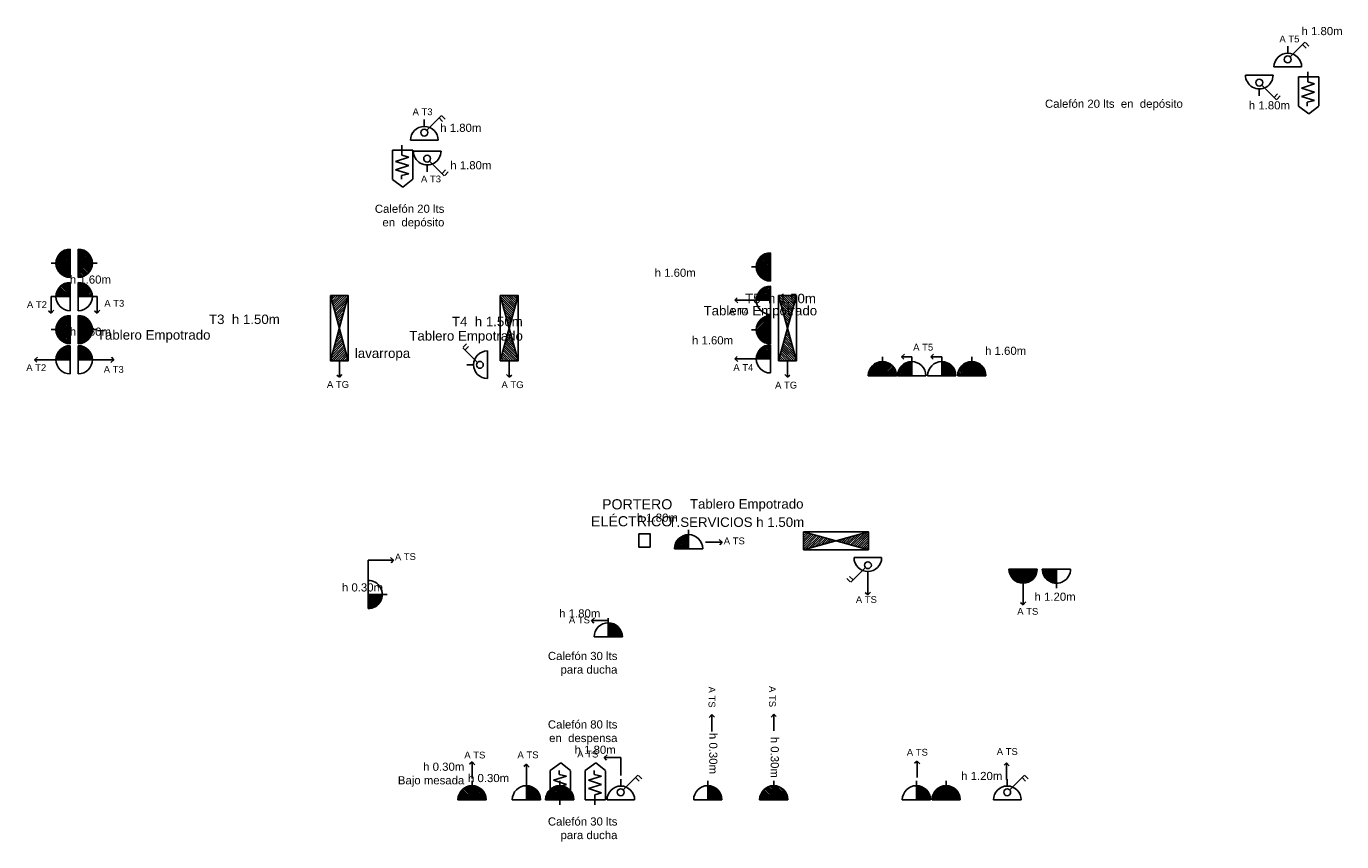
# Model space of a CAD drawing. Header units: metres. Extents: x 74 to 254, y 185 to 216.
# Tile 3 of 8: x 94 to 113, y 192 to 204. Entities that reach past the tile are written whole.
import ezdxf

# ---------------------------------------------------------------- set-up
doc = ezdxf.new("R2010")
doc.units = ezdxf.units.M
doc.header["$LTSCALE"] = 0.8
doc.layers.add('I ILUMINACION', color=90, linetype='Continuous')
doc.layers.get('0').off()
doc.styles.add('arial', font='arial.ttf')
doc.styles.get("Standard").update_dxf_attribs({"font": 'arial.ttf'})

# ---------------------------------------------------------------- blocks, each defined once
blk = doc.blocks.new('TS')
at = {"ltscale": 0.5}
h = blk.add_hatch(dxfattribs=at)
h.set_pattern_fill('JIS_LC_20', color=1, scale=0.001, style=0)
h.paths.add_polyline_path([(0, 0.26), (0, 0), (0.26, 0, 0.414214)])
at = {"color": 2}
for p, q in [((0, 0), (0, 0.349)), ((-0.26, 0), (0.26, 0))]:
    blk.add_line(p, q, dxfattribs=at)
blk.add_arc((0, 0), 0.26, 360, 180, dxfattribs=at)
blk = doc.blocks.new('TOMA')
at = {"ltscale": 0.5}
h = blk.add_hatch(dxfattribs=at)
h.set_pattern_fill('JIS_LC_20', color=1, scale=0.0008, angle=450, style=0)
h.set_pattern_definition([(135, (1087.026446, -2236.633283), (-0.0113137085, -0.0113137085), []), (135, (1087.026446, -2236.632963), (-0.0113137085, -0.0113137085), [])])
h.paths.add_polyline_path([(0, 0.208), (0, 0), (-0.208, 0, -0.414214)])
h = blk.add_hatch(dxfattribs=at)
h.set_pattern_fill('JIS_LC_20', color=1, scale=0.0008, angle=450, style=0)
h.set_pattern_definition([(135, (-20.793596, 13.856091), (-0.011313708, -0.011313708), []), (135, (-20.793596, 13.856411), (-0.011313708, -0.011313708), [])])
edge = h.paths.add_edge_path()
edge.add_line((-0.208, 0), (0, 0))
edge.add_line((0, 0), (0, -0.208))
edge.add_arc((0, 0), 0.208, -180, -90, ccw=False)
at = {"color": 2}
for p, q in [((0, 0.208), (0, -0.208)), ((0, 0), (-0.28, 0))]:
    blk.add_line(p, q, dxfattribs=at)
blk.add_arc((0, 0), 0.208, 90, 270, dxfattribs=at)
blk = doc.blocks.new('TB')
at = {"color": 2}
for p, q in [((0, 0.212), (0, -0.212)), ((0.153, 0.037), (0.378, 0.262)), ((0.289, 0.28), (0.342, 0.227)), ((0.321, 0.322), (0.374, 0.27)), ((0.212, 0), (0.318, 0))]:
    blk.add_line(p, q, dxfattribs=at)
blk.add_circle((0.116, -0.001), 0.0529, dxfattribs=at)
blk.add_arc((0, 0), 0.212, 270, 90, dxfattribs=at)
blk = doc.blocks.new('CCC')
at = {"color": 2}
for p, q in [((-0.433, 0.139), (-0.546, -0.016)), ((0, 0.139), (-0.433, 0.139)), ((0, -0.161), (0, 0.139)), ((-0.546, -0.016), (-0.43, -0.161)), ((-0.426, -0.161), (0, -0.161))]:
    blk.add_line(p, q, dxfattribs=at)
at = {"color": 1}
for p, q in [((-0.373, 0.008), (-0.43, 0.008)), ((-0.347, -0.1), (-0.373, 0.008)), ((-0.29, 0.093), (-0.347, -0.1)), ((-0.225, -0.1), (-0.29, 0.093)), ((-0.167, 0.093), (-0.225, -0.1)), ((-0.102, -0.1), (-0.167, 0.093)), ((-0.075, 0), (-0.102, -0.1)), ((0.073, 0), (-0.075, 0))]:
    blk.add_line(p, q, dxfattribs=at)
blk = doc.blocks.new('TAB')
at = {"ltscale": 0.5}
h = blk.add_hatch(dxfattribs=at)
h.set_pattern_fill('JIS_LC_20', color=1, scale=0.001, style=0)
h.set_pattern_definition([(45, (-0.410093, -0.293122), (-0.01414214, 0.01414214), []), (45, (-0.409693, -0.293122), (-0.01414214, 0.01414214), [])])
h.paths.add_polyline_path([(0.41, -0.068), (0, -0.18), (0.41, -0.293)])
h.paths.add_polyline_path([(-0.41, -0.293), (0, -0.18), (-0.41, -0.068)])
at = {"color": 2}
for p, q in [((-0.41, -0.068), (0.41, -0.293)), ((0.41, -0.068), (-0.41, -0.293))]:
    blk.add_line(p, q, dxfattribs=at)
blk.add_lwpolyline([(-0.41, -0.068), (0.41, -0.068), (0.41, -0.293), (-0.41, -0.293)], close=True, dxfattribs=at)

msp = doc.modelspace()

# ---------------------------------------------------------------- linework, layer by layer
at = {"layer": 'I ILUMINACION', "ltscale": 0.3}
for p, q in [((93.893, 200.463), (93.893, 200.218)), ((94.572, 200.463), (94.572, 200.218)), ((103.968, 200.409), (104.002, 200.446)), ((103.968, 200.409), (104.002, 200.446)), ((93.893, 200.218), (93.856, 200.252)), ((93.893, 200.218), (93.933, 200.261)), ((94.572, 200.218), (94.535, 200.252)), ((94.572, 200.218), (94.612, 200.261)), ((104.213, 200.409), (103.968, 200.409)), ((103.968, 200.409), (104.011, 200.37)), ((104.213, 200.409), (103.968, 200.409)), ((103.968, 200.409), (104.011, 200.37)), ((93.648, 199.531), (93.691, 199.571)), ((93.893, 199.531), (93.648, 199.531)), ((93.648, 199.531), (93.682, 199.494)), ((94.572, 199.531), (94.817, 199.531)), ((94.817, 199.531), (94.775, 199.492)), ((94.817, 199.531), (94.783, 199.568)), ((98.141, 199.518), (98.141, 199.273)), ((100.645, 199.518), (100.645, 199.273)), ((103.968, 199.545), (104.002, 199.582)), ((104.213, 199.545), (103.968, 199.545)), ((103.968, 199.545), (104.011, 199.505)), ((104.744, 199.518), (104.744, 199.273)), ((106.424, 199.577), (106.467, 199.616)), ((106.576, 199.577), (106.424, 199.577)), ((106.424, 199.577), (106.459, 199.54)), ((106.856, 199.577), (106.899, 199.616)), ((107.018, 199.577), (106.856, 199.577)), ((106.856, 199.577), (106.891, 199.54)), ((98.141, 199.273), (98.104, 199.307)), ((98.141, 199.273), (98.18, 199.315)), ((100.645, 199.273), (100.605, 199.315)), ((100.645, 199.273), (100.682, 199.307)), ((104.744, 199.273), (104.705, 199.315)), ((104.744, 199.273), (104.782, 199.307)), ((103.538, 196.842), (103.783, 196.842)), ((103.783, 196.842), (103.74, 196.881)), ((103.783, 196.842), (103.749, 196.805)), ((98.938, 196.579), (98.565, 196.579)), ((98.565, 196.579), (98.565, 196.281)), ((98.938, 196.579), (98.894, 196.617)), ((98.938, 196.579), (98.904, 196.541)), ((105.929, 196.311), (105.929, 196.066)), ((108.217, 196.168), (108.217, 195.922)), ((105.929, 196.066), (105.892, 196.1)), ((105.929, 196.066), (105.969, 196.108)), ((108.217, 195.922), (108.18, 195.957)), ((108.217, 195.922), (108.256, 195.965)), ((101.859, 195.689), (101.902, 195.729)), ((102.104, 195.689), (101.859, 195.689)), ((101.859, 195.689), (101.893, 195.652)), ((103.631, 194.302), (103.592, 194.259)), ((103.631, 194.056), (103.631, 194.302)), ((103.631, 194.302), (103.668, 194.267)), ((104.542, 194.309), (104.503, 194.266)), ((104.542, 194.064), (104.542, 194.309)), ((104.542, 194.309), (104.579, 194.275)), ((102.045, 193.669), (102.088, 193.709)), ((102.29, 193.669), (102.045, 193.669)), ((102.045, 193.669), (102.079, 193.632)), ((102.29, 193.669), (102.29, 193.405)), ((100.098, 193.605), (100.061, 193.571)), ((100.098, 193.36), (100.098, 193.605)), ((100.098, 193.605), (100.137, 193.563)), ((100.897, 193.572), (100.86, 193.538)), ((100.897, 193.327), (100.897, 193.572)), ((100.897, 193.572), (100.937, 193.529)), ((106.656, 193.619), (106.619, 193.585)), ((106.656, 193.374), (106.656, 193.619)), ((106.656, 193.619), (106.696, 193.577)), ((107.974, 193.591), (107.937, 193.556)), ((107.974, 193.345), (107.974, 193.591)), ((107.974, 193.591), (108.013, 193.548))]:
    msp.add_line(p, q, dxfattribs=at)
msp.add_lwpolyline([(102.722, 196.769), (102.555, 196.769), (102.555, 196.965), (102.722, 196.965)], close=True, dxfattribs=at)

# ---------------------------------------------------------------- block references
at = {"layer": 'I ILUMINACION'}
for name, p, xscale, yscale, zscale, rotation in [('TB', (112.118, 203.847), -0.9600000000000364, 0.9600000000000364, 0.9600000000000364, 269.9999999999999), ('TB', (111.698, 203.727), 0.9600000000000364, 0.9600000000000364, 0.9600000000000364, 269.9999999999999), ('TB', (99.393, 202.767), -0.9600000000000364, 0.9600000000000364, 0.9600000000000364, 269.9999999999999), ('TB', (99.436, 202.607), 0.9600000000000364, 0.9600000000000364, 0.9600000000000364, 269.9999999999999), ('TS', (94.173, 200.463), 0.7999999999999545, 0.7999999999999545, 0.7999999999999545, 90), ('TS', (94.293, 200.463), -0.7999999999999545, 0.7999999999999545, 0.7999999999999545, 269.9999999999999), ('TAB', (97.93, 199.998), -1.169999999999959, 1.169999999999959, 1.169999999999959, 89.99999999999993), ('TAB', (100.856, 199.998), 1.169999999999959, 1.169999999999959, 1.169999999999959, 270), ('TS', (104.493, 200.409), 0.7999999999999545, 0.7999999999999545, 0.7999999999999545, 90), ('TS', (104.493, 200.409), 0.7999999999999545, 0.7999999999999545, 0.7999999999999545, 90), ('TAB', (104.956, 199.998), 1.169999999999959, 1.169999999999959, 1.169999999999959, 270), ('TS', (94.173, 199.531), 0.7999999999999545, 0.7999999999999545, 0.7999999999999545, 89.99999999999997), ('TS', (94.293, 199.531), -0.7999999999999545, 0.7999999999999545, 0.7999999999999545, 269.9999999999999), ('TB', (100.323, 199.458), -0.9600000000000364, 0.9600000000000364, 0.9600000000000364, 359.9999999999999), ('TS', (104.493, 199.545), 0.7999999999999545, 0.7999999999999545, 0.7999999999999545, 89.99999999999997), ('TS', (106.576, 199.297), -0.7999999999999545, 0.7999999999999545, 0.7999999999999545, 359.9999999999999), ('TS', (103.288, 196.747), -0.7999999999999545, 0.7999999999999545, 0.7999999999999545, 359.9999999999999), ('TAB', (105.461, 196.652), 1.169999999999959, 1.169999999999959, 1.169999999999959, 179.9999999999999), ('TB', (105.929, 196.616), -0.9600000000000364, 0.9600000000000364, 0.9600000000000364, 89.99999999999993), ('TS', (108.708, 196.447), 0.7999999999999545, 0.7999999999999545, 0.7999999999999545, 179.9999999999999), ('TS', (98.565, 196.073), 0.7999999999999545, 0.7999999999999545, 0.7999999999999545, 270.0000000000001), ('TB', (102.289, 193.047), -0.9600000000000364, 0.9600000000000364, 0.9600000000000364, 269.9999999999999), ('TB', (107.984, 193.047), -0.9600000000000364, 0.9600000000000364, 0.9600000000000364, 269.9999999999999)]:
    msp.add_blockref(name, p, dxfattribs=dict(at, xscale=xscale, yscale=yscale, zscale=zscale, rotation=rotation))
for name, p, rotation in [('CCC', (112.413, 203.7), 89.99999999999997), ('CCC', (99.063, 202.621), 89.99999999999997), ('TOMA', (94.293, 200.954), 179.9999999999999), ('TOMA', (94.293, 199.976), 179.9999999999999), ('TOMA', (106.144, 199.297), 269.9999999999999)]:
    msp.add_blockref(name, p, dxfattribs=dict(at, rotation=rotation))
at = {"layer": 'I ILUMINACION', "xscale": -1}
for name, p, rotation in [('TOMA', (94.173, 200.954), 180), ('TOMA', (104.493, 200.9), 180), ('TOMA', (104.493, 200.9), 180), ('TOMA', (94.173, 199.976), 180), ('TOMA', (104.493, 199.974), 180), ('TOMA', (107.461, 199.297), 89.99999999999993), ('TOMA', (108.217, 196.447), 269.9999999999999), ('CCC', (101.388, 193.047), 90), ('CCC', (101.904, 193.047), 90), ('TOMA', (100.097, 193.047), 89.99999999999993), ('TOMA', (101.388, 193.047), 90), ('TOMA', (104.542, 193.047), 89.99999999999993), ('TOMA', (107.083, 193.047), 90)]:
    msp.add_blockref(name, p, dxfattribs=dict(at, rotation=rotation))
at = {"layer": 'I ILUMINACION', "xscale": 0.7999999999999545, "yscale": 0.7999999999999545, "zscale": 0.7999999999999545}
for p in [(107.018, 199.297), (102.104, 195.447), (100.897, 193.047), (103.571, 193.047), (106.645, 193.047)]:
    msp.add_blockref('TS', p, dxfattribs=at)

# ---------------------------------------------------------------- texts
at = {"layer": 'I ILUMINACION', "style": 'arial'}
for s, insert, char_height, attachment_point in [('{\\H0.8x;h 1.80m }', (112.32, 204.435), 0.15, 1), ('{\\H0.8x;Calefón 20 lts  en  depósito}', (110.571, 203.365), 0.15, 3), ('{\\H0.8x;h 1.80m }', (111.544, 203.341), 0.15, 1), ('{\\H0.8x;h 1.80m }', (99.628, 203.01), 0.15, 1), ('{\\H0.8x;h 1.80m }', (99.776, 202.458), 0.15, 1), ('{\\H0.8x;Calefón 20 lts\\P  en  depósito}', (99.689, 201.817), 0.15, 3), ('{\\H0.8x;h 1.60m }', (103.393, 200.874), 0.15, 3), ('{\\H0.8x;h 1.60m }', (94.775, 200.774), 0.15, 3), ('T5  h 1.50m', (105.164, 200.363), 0.14, 9), ('T3  h 1.50m', (96.22, 200.056), 0.14, 7), ('Tablero Empotrado', (105.182, 200.144), 0.14, 9), ('T4  h 1.50m', (100.844, 200.023), 0.14, 9), ('{\\H0.8x;h 1.60m }', (94.775, 200.006), 0.15, 3), ('Tablero Empotrado', (96.242, 199.786), 0.14, 9), ('Tablero Empotrado', (100.846, 199.772), 0.14, 9), ('{\\H0.8x;h 1.60m }', (103.338, 199.878), 0.15, 1), ('lavarropa', (99.185, 199.516), 0.14, 9), ('{\\H0.8x;h 1.60m }', (107.657, 199.724), 0.15, 1), ('Tablero Empotrado', (104.981, 197.296), 0.14, 9), ('{\\H0.8x;h 1.80m }', (103.13, 197.265), 0.15, 3), ('T.SERVICIOS h 1.50m', (104.991, 197.067), 0.14, 9), ('{\\H0.8x;h 0.30m }', (98.785, 196.237), 0.15, 3), ('{\\H0.8x;h 1.20m }', (108.386, 195.978), 0.15, 7), ('{\\H0.8x;h 1.80m }', (101.987, 195.854), 0.15, 3), ('{\\H0.8x;Calefón 30 lts\\Ppara ducha}', (102.239, 195.227), 0.15, 3), ('{\\H0.8x;Calefón 80 lts\\P  en  despensa}', (102.239, 194.218), 0.15, 3), ('{\\H0.8x;h 1.80m }', (102.214, 193.845), 0.15, 3), ('{\\H0.8x;h 0.30m\\PBajo mesada }', (99.982, 193.595), 0.15, 3), ('{\\H0.8x;h 1.20m }', (107.305, 193.337), 0.15, 7), ('{\\H0.8x;h 0.30m }', (100.643, 193.428), 0.15, 3), ('{\\H0.8x;Calefón 30 lts\\Ppara ducha}', (102.239, 192.788), 0.15, 3)]:
    msp.add_mtext(s, dxfattribs=dict(at, insert=insert, char_height=char_height, attachment_point=attachment_point))
at = {"layer": 'I ILUMINACION'}
for s, width, insert, char_height, attachment_point in [('A T5', 1.08325, (111.994, 204.308), 0.1, 1), ('A T3', 1.08325, (99.22, 203.236), 0.1, 1), ('A T3', 1.08325, (99.344, 202.145), 0.1, 7), ('A T2', 1.08325, (93.832, 200.395), 0.1, 3), ('A T3', 1.08325, (94.972, 200.414), 0.1, 3), ('A T4', 1.08325, (104.172, 200.295), 0.1, 3), ('A T5', 1.08325, (106.597, 199.767), 0.1, 1), ('A T2', 1.08325, (93.527, 199.465), 0.1, 1), ('A T4', 1.08325, (104.242, 199.468), 0.1, 3), ('A T3', 1.08325, (94.669, 199.44), 0.1, 1), ('A TG', 1.08325, (97.958, 199.218), 0.1, 1), ('A TG', 1.08325, (100.53, 199.214), 0.1, 1), ('A TG', 1.08325, (104.562, 199.208), 0.1, 1), ('PORTERO ELÉCTRICO', 1.84397, (103.048, 197.477), 0.15, 3), ('{\\fArial|b0|i0|c0|p34;A TS}', 1.08325, (104.116, 196.913), 0.1, 3), ('{\\fArial|b0|i0|c0|p34;A TS}', 1.08325, (106.063, 196.048), 0.1, 3), ('{\\fArial|b0|i0|c0|p34;A TS}', 1.08325, (108.441, 195.874), 0.1, 3), ('{\\fArial|b0|i0|c0|p34;A TS}', 0.34512, (101.834, 195.748), 0.1, 3), ('{\\fArial|b0|i0|c0|p34;A TS}', 1.08325, (100.293, 193.757), 0.1, 3), ('{\\fArial|b0|i0|c0|p34;A TS}', 1.08325, (101.076, 193.76), 0.1, 3), ('{\\fArial|b0|i0|c0|p34;A TS}', 1.08325, (101.957, 193.771), 0.1, 3), ('{\\fArial|b0|i0|c0|p34;A TS}', 1.08325, (106.814, 193.798), 0.1, 3), ('{\\fArial|b0|i0|c0|p34;A TS}', 1.08325, (108.139, 193.707), 0.1, 9)]:
    msp.add_mtext_dynamic_manual_height_columns(s, width=width, gutter_width=12.5, heights=[0], dxfattribs=dict(at, insert=insert, char_height=char_height, attachment_point=attachment_point))
at = {"layer": 'I ILUMINACION', "char_height": 0.1}
for insert, attachment_point, rotation in [((98.957, 196.674), 1, 1.6973), ((103.58, 194.716), 7, 270), ((104.471, 194.724), 7, 270)]:
    msp.add_mtext_dynamic_manual_height_columns('{\\fArial|b0|i0|c0|p34;A TS}', width=1.08325, gutter_width=12.5, heights=[0], dxfattribs=dict(at, insert=insert, attachment_point=attachment_point, rotation=rotation))
at = {"layer": 'I ILUMINACION', "char_height": 0.15, "attachment_point": 7, "rotation": 270, "style": 'arial'}
for insert in [(103.59, 194.033), (104.496, 193.976)]:
    msp.add_mtext('{\\H0.8x;h 0.30m }', dxfattribs=dict(at, insert=insert))

doc.saveas('drawing.dxf')
